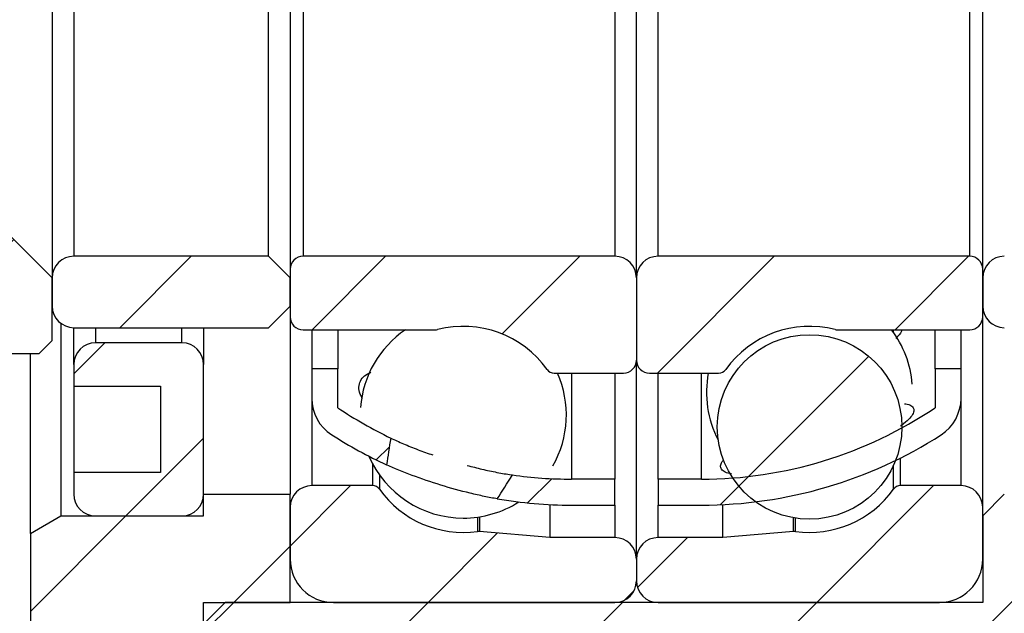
# Model space of a CAD drawing. Header units: millimetres. Extents: x 7 to 292, y 43 to 196.
# Tile 4 of 12: x 112 to 135, y 77 to 90. Entities that reach past the tile are written whole.
import ezdxf

# ---------------------------------------------------------------- set-up
doc = ezdxf.new("R2010")
doc.units = ezdxf.units.MM
doc.layers.add('FORMAT', color=7, linetype='Continuous')
doc.styles.add('SLDTEXTSTYLE0', font='TXT', dxfattribs={"width": 0.75})
doc.dimstyles.new('SLDDIMSTYLE1', dxfattribs={"dimtxt": 3.5, "dimasz": 2.5, "dimexe": 0, "dimexo": 0.0625, "dimgap": 0.875, "dimtad": 1, "dimrnd": 1e-09, "dimzin": 12, "dimdsep": 46, "dimtxsty": 'SLDTEXTSTYLE0', "dimsah": 1, "dimcen": 0.09, "dimadec": 0, "dimazin": 3, "dimtfac": 1, "dimtofl": 0, "dimtmove": 0, "dimatfit": 3, "dimfxl": 1, "dimfrac": 2, "dimtolj": 1, "dimtzin": 12, "dimarcsym": 0})
doc.dimstyles.new('SLDDIMSTYLE3', dxfattribs={"dimtxt": 3.5, "dimasz": 2.5, "dimexe": 0, "dimexo": 0.0625, "dimgap": 0.875, "dimtad": 1, "dimdec": 1, "dimrnd": 1e-09, "dimzin": 12, "dimdsep": 46, "dimtxsty": 'SLDTEXTSTYLE0', "dimsah": 1, "dimcen": 0.09, "dimadec": 0, "dimazin": 3, "dimtfac": 1, "dimtdec": 1, "dimtofl": 0, "dimtmove": 0, "dimatfit": 3, "dimfxl": 1, "dimfrac": 2, "dimtolj": 1, "dimtzin": 12, "dimarcsym": 0})
doc.dimstyles.new('SLDDIMSTYLE6', dxfattribs={"dimtxt": 3.5, "dimasz": 2.5, "dimexe": 0, "dimexo": 0.0625, "dimgap": 0.875, "dimtad": 1, "dimrnd": 1e-09, "dimzin": 12, "dimdsep": 46, "dimtxsty": 'SLDTEXTSTYLE0', "dimsah": 1, "dimcen": 0.09, "dimadec": 0, "dimazin": 3, "dimtfac": 1, "dimtmove": 0, "dimatfit": 0, "dimfxl": 1, "dimfrac": 2, "dimtolj": 1, "dimtzin": 12, "dimarcsym": 0})
pattern_1 = [(45, (0, 0), (-2.245064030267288, 2.245064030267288), [])]

# ---------------------------------------------------------------- blocks, each defined once
blk = doc.blocks.new('_D_10')
at = {"layer": 'FORMAT', "color": 7}
for p, q in [((135.3463074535, 96.9311564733), (148.5315134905, 96.9311564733)), ((147.5315134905, 96.9311564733), (147.5315134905, 84.9311564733)), ((135.3463074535, 84.9311564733), (148.5315134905, 84.9311564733))]:
    blk.add_line(p, q, dxfattribs=at)
for points in [[(147.5315134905, 96.9311564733), (147.2815134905, 94.4311564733), (147.7815134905, 94.4311564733)], [(147.5315134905, 84.9311564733), (147.7815134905, 87.4311564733), (147.2815134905, 87.4311564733)]]:
    blk.add_solid(points, dxfattribs=at)
at = {"layer": 'FORMAT', "color": 7, "char_height": 3.5, "attachment_point": 1, "rotation": 90.0000000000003, "style": 'SLDTEXTSTYLE0'}
for s, insert in [('12', (142.9663042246, 89.935109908)), ('%%c', (143.0197764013, 84.6566725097))]:
    blk.add_mtext(s, dxfattribs=dict(at, insert=insert))
blk = doc.blocks.new('_D_16')
at = {"layer": 'FORMAT', "color": 7}
for p, q in [((105.0463074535, 78.8311564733), (105.0463074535, 53.8278337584)), ((134.6463074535, 75.9311564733), (134.6463074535, 53.8278337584)), ((134.6463074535, 54.8278337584), (105.0463074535, 54.8278337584))]:
    blk.add_line(p, q, dxfattribs=at)
for points in [[(105.0463074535, 54.8278337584), (107.5463074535, 54.5778337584), (107.5463074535, 55.0778337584)], [(134.6463074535, 54.8278337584), (132.1463074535, 55.0778337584), (132.1463074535, 54.5778337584)]]:
    blk.add_solid(points, dxfattribs=at)
at = {"layer": 'FORMAT', "color": 7, "insert": (115.2979743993, 59.3395706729), "char_height": 3.5, "attachment_point": 1, "style": 'SLDTEXTSTYLE0'}
blk.add_mtext('29.6', dxfattribs=at)
blk = doc.blocks.new('_D_17')
at = {"layer": 'FORMAT', "color": 7}
for p, q in [((134.6463074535, 75.9311564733), (134.6463074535, 53.8278337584)), ((139.6463074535, 72.4311564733), (139.6463074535, 53.8278337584)), ((134.6463074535, 54.8278337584), (129.1463074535, 54.8278337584)), ((134.6463074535, 54.8278337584), (139.6463074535, 54.8278337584)), ((139.6463074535, 54.8278337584), (144.6846201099, 54.8278337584))]:
    blk.add_line(p, q, dxfattribs=at)
for points in [[(134.6463074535, 54.8278337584), (132.1463074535, 55.0778337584), (132.1463074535, 54.5778337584)], [(139.6463074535, 54.8278337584), (142.1463074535, 54.5778337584), (142.1463074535, 55.0778337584)]]:
    blk.add_solid(points, dxfattribs=at)
at = {"layer": 'FORMAT', "color": 7, "insert": (142.0985089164, 59.3395706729), "char_height": 3.5, "attachment_point": 1, "style": 'SLDTEXTSTYLE0'}
blk.add_mtext('5', dxfattribs=at)
blk = doc.blocks.new('_D_19')
at = {"layer": 'FORMAT', "color": 7}
for p, q in [((116.1463074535, 117.9311564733), (88.0463074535, 117.9311564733)), ((89.0463074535, 117.9311564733), (89.0463074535, 63.9311564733)), ((116.1463074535, 63.9311564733), (88.0463074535, 63.9311564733))]:
    blk.add_line(p, q, dxfattribs=at)
for points in [[(89.0463074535, 117.9311564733), (88.7963074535, 115.4311564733), (89.2963074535, 115.4311564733)], [(89.0463074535, 63.9311564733), (89.2963074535, 66.4311564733), (88.7963074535, 66.4311564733)]]:
    blk.add_solid(points, dxfattribs=at)
at = {"layer": 'FORMAT', "color": 7, "char_height": 3.5, "attachment_point": 1, "rotation": 90, "style": 'SLDTEXTSTYLE0'}
for s, insert in [('54', (84.4810981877, 92.753050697)), ('%%c', (84.5345703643, 87.4746132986))]:
    blk.add_mtext(s, dxfattribs=dict(at, insert=insert))

msp = doc.modelspace()

# ---------------------------------------------------------------- hatches: boundary and pattern name
at = {"layer": 'FORMAT', "linetype": 'Continuous', "lineweight": 18}
h = msp.add_hatch(dxfattribs=at)
h.set_pattern_fill('ANSI31', color=256, style=0)
h.set_pattern_definition(pattern_1)
h.paths.add_polyline_path([(105.0463074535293, 79.8311564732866), (105.3463074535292, 79.53115647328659), (111.8463074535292, 79.53115647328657), (112.1463074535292, 79.83115647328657), (112.1463074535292, 82.68115647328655), (112.8463074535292, 82.68115647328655), (113.1463074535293, 82.98115647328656), (113.1463074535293, 84.43115647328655), (112.1463074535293, 85.43115647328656), (106.0463074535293, 85.43115647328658), (105.0463074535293, 84.43115647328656)], flags=0)
h = msp.add_hatch(dxfattribs=at)
h.set_pattern_fill('ANSI31', color=256, style=0)
h.set_pattern_definition(pattern_1)
edge = h.paths.add_edge_path(flags=0)
edge.add_line((118.6463074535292, 84.43115647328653), (118.1463074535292, 84.93115647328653))
edge.add_line((118.1463074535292, 84.93115647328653), (113.6463074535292, 84.93115647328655))
edge.add_arc((113.6463074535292, 84.43115647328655), 0.5, 90, 180)
edge.add_line((113.1463074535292, 84.43115647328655), (113.1463074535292, 83.78115647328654))
edge.add_arc((113.6463074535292, 83.78115647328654), 0.5, 180, 270.0000000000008)
edge.add_line((113.6463074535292, 83.28115647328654), (118.1463074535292, 83.28115647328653))
edge.add_line((118.1463074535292, 83.28115647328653), (118.6463074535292, 83.78115647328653))
edge.add_line((118.6463074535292, 83.78115647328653), (118.6463074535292, 84.43115647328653))
h = msp.add_hatch(dxfattribs=at)
h.set_pattern_fill('ANSI31', color=256, style=0)
h.set_pattern_definition(pattern_1)
edge = h.paths.add_edge_path(flags=0)
edge.add_line((126.1463074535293, 84.9311564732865), (118.9463074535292, 84.93115647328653))
edge.add_arc((118.9463074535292, 84.63115647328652), 0.3000000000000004, 90, 180)
edge.add_line((118.6463074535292, 84.63115647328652), (118.6463074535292, 83.5311564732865))
edge.add_arc((118.9463074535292, 83.53115647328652), 0.2999999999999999, 180.0000000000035, 270.0000000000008)
edge.add_line((118.9463074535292, 83.23115647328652), (122.0037721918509, 83.23115647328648))
edge.add_arc((122.0037721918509, 83.4311564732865), 0.1999999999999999, 270.0000000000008, 284.4138534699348)
edge.add_arc((122.6463074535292, 80.9311564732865), 2.38125, 35.528919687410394, 104.41385346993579, ccw=False)
edge.add_arc((124.7469862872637, 82.43115647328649), 0.2000000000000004, 215.5289196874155, 270.0000000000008)
edge.add_line((124.7469862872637, 82.2311564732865), (126.3463074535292, 82.23115647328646))
edge.add_arc((126.3463074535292, 82.53115647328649), 0.3000000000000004, 270.0000000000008, 360.0000000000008)
edge.add_line((126.6463074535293, 82.53115647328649), (126.6463074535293, 84.43115647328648))
edge.add_arc((126.1463074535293, 84.4311564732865), 0.5000000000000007, 359.9999999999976, 450.0000000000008)
h = msp.add_hatch(dxfattribs=at)
h.set_pattern_fill('ANSI31', color=256, style=0)
h.set_pattern_definition(pattern_1)
edge = h.paths.add_edge_path(flags=0)
edge.add_line((134.6463074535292, 83.53115647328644), (134.6463074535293, 84.63115647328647))
edge.add_arc((134.3463074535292, 84.63115647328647), 0.3000000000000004, 0, 89.99999999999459)
edge.add_line((134.3463074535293, 84.93115647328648), (127.1463074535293, 84.93115647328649))
edge.add_arc((127.1463074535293, 84.4311564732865), 0.5000000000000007, 90, 180.0000000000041)
edge.add_line((126.6463074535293, 84.43115647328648), (126.6463074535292, 82.5311564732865))
edge.add_arc((126.9463074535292, 82.5311564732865), 0.3000000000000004, 180, 270.0000000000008)
edge.add_line((126.9463074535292, 82.23115647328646), (128.5456286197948, 82.23115647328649))
edge.add_arc((128.5456286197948, 82.43115647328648), 0.2000000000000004, 270.0000000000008, 324.4710803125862)
edge.add_arc((130.6463074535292, 80.93115647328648), 2.38125, 75.58614653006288, 144.4710803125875, ccw=False)
edge.add_arc((131.2888427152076, 83.43115647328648), 0.1999999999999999, 255.5861465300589, 270.0000000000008)
edge.add_line((131.2888427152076, 83.23115647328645), (134.3463074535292, 83.23115647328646))
edge.add_arc((134.3463074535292, 83.53115647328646), 0.2999999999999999, 270.0000000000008, 359.9999999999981)
h = msp.add_hatch(dxfattribs=at)
h.set_pattern_fill('ANSI31', color=256, style=0)
h.set_pattern_definition(pattern_1)
edge = h.paths.add_edge_path(flags=0)
edge.add_line((140.1463074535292, 84.43115647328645), (139.6463074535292, 84.93115647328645))
edge.add_line((139.6463074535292, 84.93115647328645), (135.1463074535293, 84.93115647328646))
edge.add_arc((135.1463074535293, 84.43115647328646), 0.5, 90, 179.9999999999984)
edge.add_line((134.6463074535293, 84.43115647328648), (134.6463074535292, 83.78115647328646))
edge.add_arc((135.1463074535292, 83.78115647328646), 0.5, 180, 270.0000000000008)
edge.add_line((135.1463074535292, 83.28115647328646), (139.6463074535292, 83.28115647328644))
edge.add_line((139.6463074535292, 83.28115647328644), (140.1463074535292, 83.78115647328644))
edge.add_line((140.1463074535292, 83.78115647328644), (140.1463074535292, 84.43115647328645))
h = msp.add_hatch(dxfattribs=at)
h.set_pattern_fill('ANSI31', color=256, style=0)
h.set_pattern_definition(pattern_1)
edge = h.paths.add_edge_path(flags=0)
edge.add_arc((130.6463074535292, 80.98757925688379), 2.131919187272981, 0, 360)
h = msp.add_hatch(dxfattribs=at)
h.set_pattern_fill('ANSI31', color=256, style=0)
h.set_pattern_definition(pattern_1)
edge = h.paths.add_edge_path(flags=0)
edge.add_line((113.6463074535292, 82.43115647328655), (113.6463074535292, 81.93115647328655))
edge.add_line((113.6463074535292, 81.93115647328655), (115.6463074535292, 81.93115647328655))
edge.add_line((115.6463074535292, 81.93115647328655), (115.6463074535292, 79.93115647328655))
edge.add_line((115.6463074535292, 79.93115647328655), (113.6463074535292, 79.93115647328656))
edge.add_line((113.6463074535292, 79.93115647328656), (113.6463074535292, 79.43115647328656))
edge.add_arc((114.1463074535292, 79.43115647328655), 0.5, 179.9999999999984, 270.0000000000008)
edge.add_line((114.1463074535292, 78.93115647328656), (116.1463074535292, 78.93115647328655))
edge.add_arc((116.1463074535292, 79.43115647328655), 0.5, 270.0000000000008, 360.0000000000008)
edge.add_line((116.6463074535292, 79.43115647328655), (116.6463074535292, 82.43115647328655))
edge.add_arc((116.1463074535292, 82.43115647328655), 0.5, 0, 90)
edge.add_line((116.1463074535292, 82.93115647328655), (114.1463074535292, 82.93115647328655))
edge.add_arc((114.1463074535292, 82.43115647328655), 0.5, 90, 180)
h = msp.add_hatch(dxfattribs=at)
h.set_pattern_fill('ANSI31', color=256, style=0)
h.set_pattern_definition(pattern_1)
edge = h.paths.add_edge_path(flags=0)
edge.add_arc((120.1463074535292, 81.64682537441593), 0.9999999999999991, 179.9999999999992, 237.324713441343)
edge.add_arc((125.1463074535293, 89.44252010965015), 10.26136363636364, 237.3247134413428, 245.3968653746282)
edge.add_ellipse((126.3851542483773, 90.93115647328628), major_axis=(-5.19179546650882, -13.68495084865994), ratio=0.1588474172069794, start_angle=352.8039463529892, end_angle=353.78115016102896, ccw=False)
edge.add_arc((125.1463074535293, 89.44252010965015), 9.661363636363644, 236.0183534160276, 244.3766976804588, ccw=False)
edge.add_line((119.7463074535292, 81.4311564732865), (119.7463074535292, 82.33115647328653))
edge.add_line((119.7463074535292, 82.33115647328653), (119.1463074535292, 82.33115647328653))
edge.add_line((119.1463074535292, 82.33115647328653), (119.1463074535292, 81.64682537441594))
h = msp.add_hatch(dxfattribs=at)
h.set_pattern_fill('ANSI31', color=256, style=0)
h.set_pattern_definition(pattern_1)
edge = h.paths.add_edge_path(flags=0)
edge.add_arc((128.1463074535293, 89.44252010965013), 9.661363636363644, 269.99999999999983, 303.9816465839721, ccw=False)
edge.add_line((128.1463074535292, 79.78115647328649), (127.1463074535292, 79.78115647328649))
edge.add_line((127.1463074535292, 79.78115647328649), (127.1463074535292, 79.18115647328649))
edge.add_line((127.1463074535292, 79.18115647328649), (128.1463074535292, 79.18115647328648))
edge.add_arc((128.1463074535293, 89.44252010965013), 10.26136363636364, 270.0000000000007, 302.6752865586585)
edge.add_arc((133.1463074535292, 81.64682537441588), 0.9999999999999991, 302.6752865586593, 360.0000000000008)
edge.add_line((134.1463074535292, 81.64682537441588), (134.1463074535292, 82.33115647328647))
edge.add_line((134.1463074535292, 82.33115647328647), (133.5463074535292, 82.33115647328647))
edge.add_line((133.5463074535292, 82.33115647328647), (133.5463074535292, 81.43115647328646))
h = msp.add_hatch(dxfattribs=at)
h.set_pattern_fill('ANSI31', color=256, style=0)
h.set_pattern_definition(pattern_1)
edge = h.paths.add_edge_path(flags=0)
edge.add_line((126.1463074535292, 79.18115647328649), (126.1463074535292, 79.7811564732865))
edge.add_line((126.1463074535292, 79.7811564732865), (125.1463074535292, 79.7811564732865))
edge.add_arc((125.1463074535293, 89.44252010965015), 9.661363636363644, 261.87580150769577, 269.99999999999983, ccw=False)
edge.add_ellipse((126.3851542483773, 90.93115647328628), major_axis=(-5.19179546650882, -13.68495084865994), ratio=0.1588474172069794, start_angle=6.491396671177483, end_angle=7.518179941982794, ccw=False)
edge.add_arc((125.1463074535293, 89.44252010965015), 10.26136363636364, 260.3733447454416, 270.0000000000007)
edge.add_line((125.1463074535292, 79.18115647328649), (126.1463074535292, 79.18115647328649))
h = msp.add_hatch(dxfattribs=at)
h.set_pattern_fill('ANSI31', color=256, style=0)
h.set_pattern_definition(pattern_1)
edge = h.paths.add_edge_path(flags=0)
edge.add_line((119.6463074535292, 76.93115647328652), (126.1463074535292, 76.93115647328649))
edge.add_arc((126.1463074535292, 77.43115647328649), 0.4999999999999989, 270.0000000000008, 360.0000000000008)
edge.add_line((126.6463074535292, 77.43115647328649), (126.6463074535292, 77.93115647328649))
edge.add_arc((126.1463074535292, 77.93115647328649), 0.5000000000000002, 0, 90)
edge.add_line((126.1463074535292, 78.43115647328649), (124.6463074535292, 78.43115647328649))
edge.add_line((124.6463074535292, 78.43115647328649), (123.0181936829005, 78.57359797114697))
edge.add_arc((123.0007625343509, 78.37435903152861), 0.2000000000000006, 84.99999999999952, 97.89274711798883)
edge.add_arc((122.6463074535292, 80.9311564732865), 2.38125, 215.5289196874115, 277.892747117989, ccw=False)
edge.add_arc((120.5456286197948, 79.43115647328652), 0.1999999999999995, 35.5289196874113, 90)
edge.add_line((120.5456286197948, 79.63115647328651), (119.1463074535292, 79.63115647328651))
edge.add_arc((119.1463074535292, 79.13115647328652), 0.5000000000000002, 90, 180)
edge.add_line((118.6463074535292, 79.13115647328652), (118.6463074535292, 77.93115647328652))
edge.add_arc((119.6463074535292, 77.93115647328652), 0.9999999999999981, 180, 270.0000000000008)
h = msp.add_hatch(dxfattribs=at)
h.set_pattern_fill('ANSI31', color=256, style=0)
h.set_pattern_definition(pattern_1)
edge = h.paths.add_edge_path(flags=0)
edge.add_line((126.6463074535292, 77.93115647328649), (126.6463074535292, 77.43115647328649))
edge.add_arc((127.1463074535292, 77.43115647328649), 0.4999999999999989, 180, 270.0000000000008)
edge.add_line((127.1463074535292, 76.93115647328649), (133.6463074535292, 76.93115647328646))
edge.add_arc((133.6463074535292, 77.93115647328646), 0.9999999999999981, 270.0000000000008, 360.0000000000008)
edge.add_line((134.6463074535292, 77.93115647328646), (134.6463074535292, 79.13115647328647))
edge.add_arc((134.1463074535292, 79.13115647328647), 0.5000000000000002, 0, 90)
edge.add_line((134.1463074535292, 79.63115647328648), (132.7469862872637, 79.63115647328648))
edge.add_arc((132.7469862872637, 79.43115647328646), 0.1999999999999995, 90, 144.4710803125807)
edge.add_arc((130.6463074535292, 80.93115647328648), 2.38125, 262.10725288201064, 324.4710803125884, ccw=False)
edge.add_arc((130.2918523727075, 78.37435903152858), 0.2000000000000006, 82.10725288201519, 95.00000000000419)
edge.add_line((130.274421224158, 78.57359797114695), (128.6463074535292, 78.43115647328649))
edge.add_line((128.6463074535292, 78.43115647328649), (127.1463074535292, 78.43115647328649))
edge.add_arc((127.1463074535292, 77.93115647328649), 0.5000000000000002, 90, 180)
h = msp.add_hatch(dxfattribs=at)
h.set_pattern_fill('ANSI31', color=256, style=0)
h.set_pattern_definition(pattern_1)
h.paths.add_polyline_path([(112.6463074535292, 72.93115647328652), (116.6463074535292, 72.93115647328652), (116.6463074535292, 76.93115647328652), (118.6463074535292, 76.93115647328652), (118.6463074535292, 79.43115647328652), (116.6463074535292, 79.43115647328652), (116.6463074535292, 78.93115647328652), (113.3463074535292, 78.93115647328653), (112.6463074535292, 78.5270112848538)], flags=0)
h = msp.add_hatch(dxfattribs=at)
h.set_pattern_fill('ANSI31', color=256, style=0)
h.set_pattern_definition(pattern_1)
h.paths.add_polyline_path([(116.6463074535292, 71.68115647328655), (117.1463074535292, 71.18115647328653), (122.6463074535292, 71.18115647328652), (122.6463074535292, 72.93115647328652), (139.1463074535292, 72.93115647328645), (139.6463074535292, 73.43115647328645), (139.6463074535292, 78.43115647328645), (139.1463074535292, 78.93115647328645), (135.6463074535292, 78.93115647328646), (135.6463074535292, 79.43115647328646), (135.1463074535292, 79.43115647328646), (134.6463074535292, 78.93115647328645), (134.6463074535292, 76.93115647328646), (117.1463074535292, 76.93115647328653), (116.6463074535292, 76.43115647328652)], flags=0)

# ---------------------------------------------------------------- linework, layer by layer
at = {"color": 7, "linetype": 'Continuous', "lineweight": 25}
for p, q in [((113.1463073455, 97.4311567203), (113.1463073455, 84.4311562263)), ((126.64630723, 84.4311562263), (126.64630723, 97.4311567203)), ((118.6463075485, 97.2311567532), (118.6463075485, 84.6311561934)), ((134.6463066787, 84.6311561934), (134.6463066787, 97.2311567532)), ((113.6463074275, 96.9311561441), (113.6463074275, 84.9311568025)), ((118.1463074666, 84.9311568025), (118.1463074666, 96.9311561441)), ((118.9463075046, 96.9311561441), (118.9463075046, 84.9311568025)), ((126.1463071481, 96.9311561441), (126.1463071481, 84.9311568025)), ((127.146307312, 84.9311568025), (127.146307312, 96.9311561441)), ((134.3463071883, 84.9311568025), (134.3463071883, 96.9311561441)), ((112.1463076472, 85.4311563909), (113.1463073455, 84.4311562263)), ((118.1463074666, 84.9311568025), (113.6463074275, 84.9311568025)), ((118.1463074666, 84.9311568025), (118.6463075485, 84.4311562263)), ((126.1463071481, 84.9311568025), (118.9463075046, 84.9311568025)), ((134.3463071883, 84.9311568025), (127.146307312, 84.9311568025)), ((118.6463075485, 84.6311561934), (118.6463075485, 83.5311563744)), ((134.6463066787, 83.5311563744), (134.6463066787, 84.6311561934)), ((113.1463073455, 82.981156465), (113.1463073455, 84.4311562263)), ((113.1463073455, 84.4311562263), (113.1463073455, 83.7811563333)), ((118.6463075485, 83.7811563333), (118.6463075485, 84.4311562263)), ((126.64630723, 84.4311562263), (126.64630723, 82.5311565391)), ((134.6463066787, 84.4311562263), (134.6463066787, 83.7811563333)), ((118.6463075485, 83.7811563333), (118.1463074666, 83.2811564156)), ((118.6463075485, 83.5311562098), (118.6463075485, 79.4311570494)), ((134.6463066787, 79.1311570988), (134.6463066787, 83.5311562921)), ((113.3463074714, 83.3811567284), (113.3463074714, 78.9311571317)), ((113.6463074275, 82.4311565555), (113.6463074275, 83.2811564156)), ((113.6463074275, 83.2811564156), (118.1463074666, 83.2811564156)), ((116.6463074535, 83.2811564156), (116.6463074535, 82.4311565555)), ((118.9463075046, 83.2311564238), (122.003772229, 83.2311564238)), ((119.1463073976, 83.2311564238), (119.1463073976, 82.331156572)), ((119.7463075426, 83.2311564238), (119.7463075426, 82.331156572)), ((131.2888431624, 83.2311564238), (134.3463071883, 83.2311564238)), ((133.5463066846, 82.331156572), (133.5463066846, 83.2311564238)), ((134.146307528, 82.331156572), (134.146307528, 83.2311564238)), ((113.1463073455, 82.981156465), (112.8463073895, 82.6811565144)), ((116.1463074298, 82.9311564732), (114.1463075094, 82.9311564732)), ((112.1463076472, 82.6811565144), (112.8463073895, 82.6811565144)), ((112.6463072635, 78.5270110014), (112.6463072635, 82.6811561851)), ((113.6463074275, 82.4311565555), (113.6463074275, 81.9311566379)), ((116.6463074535, 79.4311570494), (116.6463074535, 82.4311565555)), ((126.64630723, 77.9311559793), (126.64630723, 82.5311564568)), ((119.7463075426, 82.331156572), (119.1463073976, 82.331156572)), ((119.1463073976, 82.331156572), (119.1463073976, 81.6468254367)), ((119.7463075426, 81.4311567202), (119.7463075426, 82.331156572)), ((124.7469865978, 82.2311565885), (126.3463077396, 82.2311565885)), ((126.1463071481, 82.2311565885), (126.1463071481, 79.7811563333)), ((126.9463076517, 82.2311565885), (128.5456287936, 82.2311565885)), ((127.146307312, 79.7811563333), (127.146307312, 82.2311565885)), ((134.146307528, 82.331156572), (133.5463066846, 82.331156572)), ((133.5463066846, 82.331156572), (133.5463066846, 81.4311567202)), ((134.146307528, 81.6468254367), (134.146307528, 82.331156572)), ((113.6463074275, 81.9311566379), (115.646307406, 81.9311566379)), ((113.6463074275, 81.9311561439), (113.6463074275, 79.9311563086)), ((115.646307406, 81.9311566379), (115.646307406, 79.9311563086)), ((115.646307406, 79.9311563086), (113.6463074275, 79.9311563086)), ((113.6463074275, 79.9311563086), (113.6463074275, 79.4311570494)), ((120.5456286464, 79.6311570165), (119.1463073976, 79.6311570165)), ((126.1463071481, 79.7811563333), (125.1463079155, 79.7811563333)), ((126.1463071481, 79.181156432), (126.1463071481, 79.7811563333)), ((128.1463074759, 79.7811563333), (127.146307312, 79.7811563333)), ((127.146307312, 79.7811563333), (127.146307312, 79.181156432)), ((134.146307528, 79.6311570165), (132.7469860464, 79.6311570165)), ((116.6463074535, 79.4311570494), (118.6463075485, 79.4311570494)), ((116.6463074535, 78.9311571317), (116.6463074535, 79.4311570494)), ((118.6463075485, 76.9311561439), (118.6463075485, 79.4311570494)), ((134.6463066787, 78.9311571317), (135.1463076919, 79.4311570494)), ((124.6463078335, 79.1933451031), (124.6463078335, 78.431155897)), ((125.1463079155, 79.181156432), (126.1463071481, 79.181156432)), ((127.146307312, 79.181156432), (128.1463074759, 79.181156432)), ((128.6463075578, 78.431155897), (128.6463075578, 79.1933451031)), ((118.6463075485, 79.1311570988), (118.6463075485, 77.9311559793)), ((134.6463066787, 77.9311559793), (134.6463066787, 79.1311570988)), ((112.6463072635, 78.5270110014), (113.3463074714, 78.9311571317)), ((113.3463074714, 78.9311571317), (116.6463074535, 78.9311571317)), ((114.1463075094, 78.9311571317), (116.1463074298, 78.9311571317)), ((134.6463066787, 78.9311571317), (134.6463066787, 76.9311561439)), ((112.6463072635, 78.5270110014), (112.6463072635, 72.9311568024)), ((124.6463078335, 78.431155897), (123.0181934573, 78.5735977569)), ((130.2744214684, 78.5735977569), (128.6463075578, 78.431155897)), ((126.1463071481, 78.431155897), (124.6463078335, 78.431155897)), ((128.6463075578, 78.431155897), (127.146307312, 78.431155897)), ((126.64630723, 77.9311559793), (126.64630723, 77.4311560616)), ((116.6463074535, 76.4311562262), (117.1463074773, 76.9311561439)), ((116.6463074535, 76.9311561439), (118.6463075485, 76.9311561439)), ((116.6463074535, 72.9311568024), (116.6463074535, 76.9311561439)), ((134.6463066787, 76.9311561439), (117.1463074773, 76.9311561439)), ((119.6463074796, 76.9311561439), (126.1463071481, 76.9311561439)), ((127.146307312, 76.9311561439), (133.6463083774, 76.9311561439))]:
    msp.add_line(p, q, dxfattribs=at)
at = {"color": 8, "linetype": 'Continuous', "lineweight": 25}
for p, q in [((114.1463075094, 83.2811564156), (114.1463075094, 82.9311564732)), ((116.1463074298, 82.9311564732), (116.1463074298, 83.2811564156)), ((132.5842225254, 83.1731492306), (132.5842225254, 83.2311566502)), ((125.1463079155, 82.2311565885), (125.1463079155, 79.7811563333)), ((128.1463074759, 79.7811563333), (128.1463074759, 82.2311565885)), ((119.1463073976, 81.646825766), (119.1463073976, 79.6311570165)), ((134.146307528, 79.6311570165), (134.146307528, 81.646825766)), ((120.5456286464, 80.1407219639), (120.5456286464, 79.6311570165)), ((132.5842225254, 79.5473796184), (132.5842225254, 80.0990034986)), ((132.7469860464, 79.6311570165), (132.7469860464, 80.2703156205)), ((120.708392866, 79.8783278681), (120.708392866, 79.5473796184)), ((126.1463071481, 79.1811567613), (126.1463071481, 78.431155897)), ((127.146307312, 78.431155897), (127.146307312, 79.1811567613)), ((122.9732985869, 78.9034129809), (122.9732985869, 78.5724650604)), ((123.0181934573, 78.9100735), (123.0181934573, 78.5735977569)), ((130.2744214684, 78.5735977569), (130.2744214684, 78.8883458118)), ((130.3193158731, 78.5724650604), (130.3193158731, 78.8808861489))]:
    msp.add_line(p, q, dxfattribs=at)
at = {"color": 7, "linetype": 'Continuous', "lineweight": 25}
msp.add_circle((130.6463074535, 80.9875792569), 2.131919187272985, dxfattribs=at)
for centre, radius, start, end in [((113.6463074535, 84.4311564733), 0.5, 90, 180), ((118.9463074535, 84.6311564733), 0.3000000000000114, 90, 180), ((126.1463074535, 84.4311564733), 0.5, 360, 90), ((127.1463074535, 84.4311564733), 0.5000000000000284, 90, 180), ((134.3463074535, 84.6311564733), 0.2999999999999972, 0, 90), ((135.1463074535, 84.4311564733), 0.5, 90, 180), ((113.6463074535, 83.7811564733), 0.5, 180, 270), ((135.1463074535, 83.7811564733), 0.5, 180, 270), ((118.9463074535, 83.5311564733), 0.3000000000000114, 180, 270), ((134.3463074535, 83.5311564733), 0.3000000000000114, 270, 360), ((122.6463074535, 80.9311564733), 2.381250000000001, 35.5289196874, 104.4138534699), ((130.6463074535, 80.9311564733), 2.38124999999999, 75.5861465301, 144.4710803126), ((122.6463074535, 81.2621048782), 2.38124999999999, 124.2185748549, 175.763873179), ((122.0037721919, 83.4311564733), 0.2000000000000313, 270, 284.4138534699), ((131.2888427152, 83.4311564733), 0.2000000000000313, 255.5861465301, 270), ((130.6463074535, 81.789371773), 2.381250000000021, 4.4742515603, 37.2629503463), ((114.1463074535, 82.4311564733), 0.5, 90, 180), ((116.1463074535, 82.4311564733), 0.5, 0, 90), ((126.3463074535, 82.5311564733), 0.3000000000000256, 270, 0), ((126.9463074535, 82.5311564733), 0.3000000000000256, 180, 270), ((124.7469862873, 82.4311564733), 0.200000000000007, 215.5289196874, 270), ((122.6463074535, 81.2621048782), 2.381250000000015, 330.424030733, 24.0134322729), ((130.6463074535, 81.789371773), 2.381249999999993, 169.3081767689, 207.5835844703), ((128.5456286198, 82.4311564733), 0.200000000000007, 270, 324.4710803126), ((120.1463074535, 81.6468253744), 1, 180, 237.3247134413), ((133.1463074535, 81.6468253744), 1.000000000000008, 302.6752865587, 0), ((125.1463074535, 89.4425201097), 9.661363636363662, 236.018353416, 244.3766976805), ((128.1463074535, 89.4425201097), 9.661363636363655, 270, 303.981646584), ((125.1463074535, 89.4425201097), 10.26136363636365, 237.3247134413, 245.3968653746), ((128.1463074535, 89.4425201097), 10.26136363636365, 270, 302.6752865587), ((122.6463074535, 81.2621048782), 2.381250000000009, 203.5043213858, 270), ((125.1463074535, 89.4425201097), 9.66136363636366, 261.8758015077, 270), ((119.1463074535, 79.1311564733), 0.5, 90, 180), ((120.5456286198, 79.4311564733), 0.2000000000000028, 35.5289196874, 90), ((132.7469862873, 79.4311564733), 0.2000000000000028, 90, 144.4710803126), ((134.1463074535, 79.1311564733), 0.5, 0, 90), ((114.1463074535, 79.4311564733), 0.5, 180, 270), ((116.1463074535, 79.4311564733), 0.5, 270, 0), ((122.6463074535, 80.9311564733), 2.381250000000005, 215.5289196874, 277.892747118), ((130.6463074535, 80.9311564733), 2.381250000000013, 262.107252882, 324.4710803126), ((122.6463074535, 81.2621048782), 2.381250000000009, 270, 302.5085399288), ((125.1463074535, 89.4425201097), 10.26136363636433, 260.3733447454, 270), ((123.0007625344, 78.3743590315), 0.2000000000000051, 85, 97.892747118), ((130.2918523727, 78.3743590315), 0.200000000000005, 82.107252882, 95), ((126.1463074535, 77.9311564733), 0.5, 0, 90), ((127.1463074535, 77.9311564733), 0.5000000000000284, 90, 180), ((119.6463074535, 77.9311564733), 1, 180, 270), ((133.6463074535, 77.9311564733), 1, 270, 0), ((126.1463074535, 77.4311564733), 0.5000000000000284, 270, 0), ((127.1463074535, 77.4311564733), 0.5000000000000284, 180, 270)]:
    msp.add_arc(centre, radius, start, end, dxfattribs=at)
for start_param, end_param in [(5.611594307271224, 5.681924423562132), (0.6215865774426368, 0.6932594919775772)]:
    msp.add_ellipse((126.3851542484, 90.9311564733), major_axis=(-5.191795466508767, -13.68495084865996), ratio=0.1588474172, start_param=start_param, end_param=end_param, dxfattribs=at)
for points, knots in [([(132.7894394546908, 83.2311565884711), (132.7837075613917, 83.21997093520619), (132.7484568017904, 83.151179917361), (132.6914981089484, 83.08700301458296), (132.6438010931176, 83.03326149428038)], [0, 0, 0, 0, 0.1626033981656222, 1, 1, 1, 1]), ([(120.3157356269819, 81.64434074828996), (120.2964921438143, 81.67877718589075), (120.244009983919, 81.77269462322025), (120.227138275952, 81.91035038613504), (120.2599046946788, 82.05249804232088), (120.3517824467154, 82.16965888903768), (120.4591463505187, 82.22490712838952), (120.5110556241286, 82.25161904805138)], [0, 0, 0, 0, 0.1282244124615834, 0.3497024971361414, 0.5711805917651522, 0.7926705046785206, 1, 1, 1, 1]), ([(132.8418542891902, 81.52452087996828), (132.8625602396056, 81.52184474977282), (132.941364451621, 81.51165973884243), (133.0173831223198, 81.46911413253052), (133.0662821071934, 81.39740993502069), (133.0496036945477, 81.30366742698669), (132.9678272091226, 81.19019403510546), (132.865589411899, 81.09023051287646), (132.7723082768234, 81.02559228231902), (132.7469860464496, 81.0080454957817)], [0, 0, 0, 0, 0.062830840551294, 0.239126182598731, 0.4104339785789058, 0.5867091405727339, 0.7580268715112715, 0.9343136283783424, 1, 1, 1, 1]), ([(120.9682267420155, 80.73128656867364), (120.9692439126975, 80.7307989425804), (121.0613889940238, 80.68662509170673), (121.2621643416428, 80.59620274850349), (121.5890414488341, 80.46351493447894), (121.8256845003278, 80.37988733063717), (121.940289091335, 80.33938706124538)], [0, 0, 0, 0, 0.0037127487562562, 0.3363364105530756, 0.6785923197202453, 1, 1, 1, 1]), ([(123.4303259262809, 79.32565344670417), (123.3338142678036, 79.34202335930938), (123.2332554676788, 79.36106344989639), (123.0240361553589, 79.40460664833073), (122.9145318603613, 79.4293347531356), (122.5838461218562, 79.50969992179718), (122.3558060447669, 79.57252735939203), (121.900309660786, 79.71280297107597), (121.6785369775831, 79.78836752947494), (121.2501427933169, 79.94918016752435), (121.053507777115, 80.03064080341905), (120.8741884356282, 80.11275147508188)], [0, 0, 0, 0, 0.1249999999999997, 0.1249999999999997, 0.2499999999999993, 0.2499999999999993, 0.4999999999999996, 0.4999999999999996, 0.7499999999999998, 0.7499999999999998, 1, 1, 1, 1]), ([(122.7343347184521, 80.0981207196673), (122.8489092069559, 80.06853249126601), (123.0863564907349, 80.00721304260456), (123.4316312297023, 79.93481487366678), (123.6601688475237, 79.89551766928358), (123.7725271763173, 79.8793338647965), (123.7809699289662, 79.87811779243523)], [0, 0, 0, 0, 0.306226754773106, 0.6346326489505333, 0.9725458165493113, 1, 1, 1, 1]), ([(128.8459765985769, 79.90365845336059), (128.8311324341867, 79.90559334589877), (128.7523373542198, 79.91586404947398), (128.6645229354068, 79.95656456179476), (128.5891952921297, 80.02355823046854), (128.5893384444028, 80.11213767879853), (128.6141906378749, 80.17853545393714), (128.656215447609, 80.21842737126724), (128.6576482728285, 80.21978747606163)], [0, 0, 0, 0, 0.0537597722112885, 0.2853650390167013, 0.5237465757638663, 0.7543314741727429, 0.9916239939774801, 1, 1, 1, 1])]:
    msp.add_open_spline(points, degree=3, knots=knots, dxfattribs=at)

# ---------------------------------------------------------------- dimensions: what is measured, and where the dimension line sits
at = {"layer": 'FORMAT', "color": 7}
for base, p1, p2, picture, middle in [((89.0463074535, 63.9311564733), (117.1463074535, 117.9311564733), (117.1463074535, 63.9311564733), '_D_19', (89.0463074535, 92.6999434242)), ((147.5315134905, 84.9311564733), (134.3463074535, 96.9311564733), (134.3463074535, 84.9311564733), '_D_10', (147.5315134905, 89.8820026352))]:
    dim = msp.add_linear_dim(base=base, p1=p1, p2=p2, angle=90, text='%%c<>', dimstyle='SLDDIMSTYLE1', dxfattribs=at)
    dim.commit()
    dim.dimension.update_dxf_attribs({"geometry": picture, "text_midpoint": middle, "dimtype": 160})
for base, p2, dimstyle, picture, middle in [((105.0463074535, 54.8278337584), (105.0463074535, 79.8311564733), 'SLDDIMSTYLE3', '_D_16', (119.8236689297, 54.8278337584)), ((139.6463074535, 54.8278337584), (139.6463074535, 73.4311564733), 'SLDDIMSTYLE6', '_D_17', (143.3915645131, 54.8278337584))]:
    dim = msp.add_linear_dim(base=base, p1=(134.6463074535, 76.9311564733), p2=p2, dimstyle=dimstyle, dxfattribs=at)
    dim.commit()
    dim.dimension.update_dxf_attribs({"geometry": picture, "text_midpoint": middle, "dimtype": 160})

doc.saveas('drawing.dxf')
